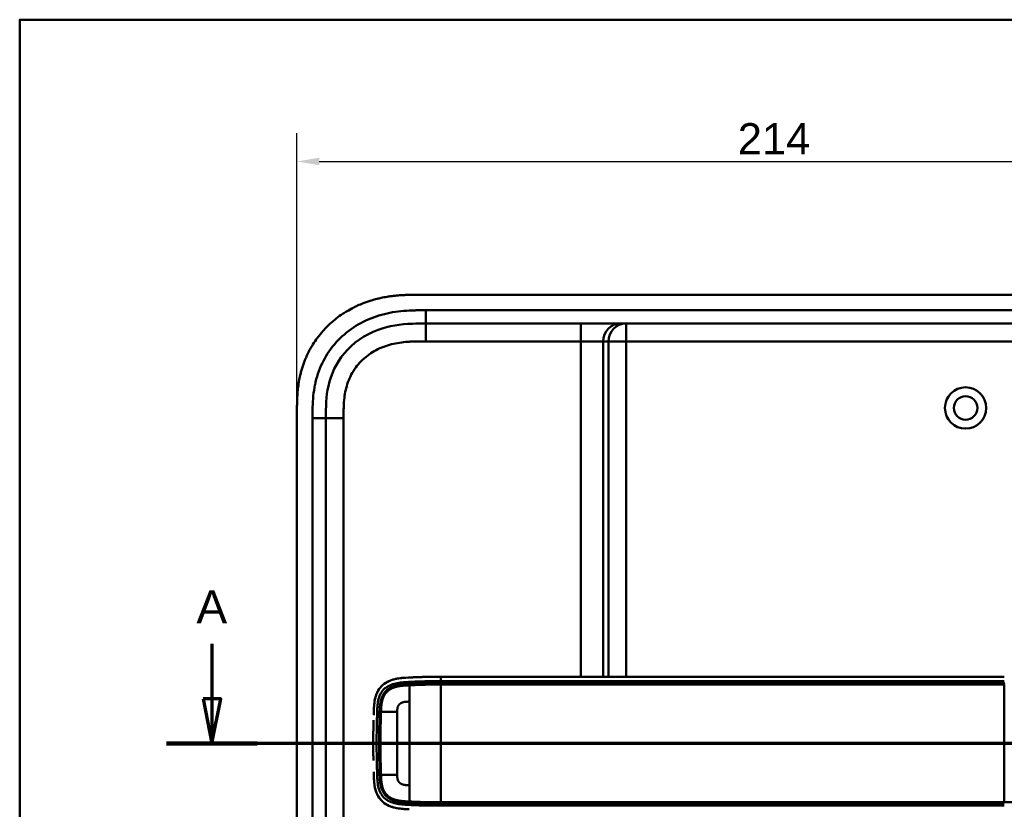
# Model space of a CAD drawing. Header units: millimetres. Extents: x 20 to 833, y 20 to 574.
# Tile 3 of 14: x 20 to 242, y 396 to 574. Entities that reach past the tile are written whole.
import ezdxf

# ---------------------------------------------------------------- set-up
doc = ezdxf.new("R2010")
doc.units = ezdxf.units.MM
doc.header["$LTSCALE"] = 2
for name, color, linetype, lineweight in [('Bemaßungen(DIN)', 7, 'Continuous', 25), ('Schnittansichtslinien(DIN)', 7, 'Continuous', 70), ('Sichtbare Kanten(DIN)', 7, 'Continuous', 50), ('Sichtbare tangentiale Kanten(DIN)', 7, 'Continuous', 50), ('Skizziergeometrie(DIN)', 7, 'Continuous', 50)]:
    doc.layers.add(name, color=color, linetype=linetype, lineweight=lineweight)
doc.styles.add('Aktuell-DINGroßer Text', font='arial.ttf')
doc.styles.add('STANDARD-DIN~0', font='arial.ttf')
doc.dimstyles.new('CAD-LAN', dxfattribs={"dimscale": 2, "dimtxt": 3.5, "dimasz": 2.5, "dimexe": 3.175, "dimexo": 0, "dimgap": 0.8, "dimtad": 1, "dimrnd": 1e-08, "dimtxsty": 'STANDARD-DIN~0', "dimcen": 0.09, "dimdle": 10, "dimclrd": 250, "dimclre": 250, "dimclrt": 250, "dimadec": 0, "dimazin": 2, "dimtfac": 1, "dimtmove": 0, "dimatfit": 3, "dimfxl": 1, "dimtolj": 1, "dimtzin": 0, "dimlwd": 25, "dimlwe": 25, "dimarcsym": 0})

# ---------------------------------------------------------------- blocks, each defined once
blk = doc.blocks.new('Ränder Standardrahmen')
at = {"layer": 'Skizziergeometrie(DIN)', "flags": 128}
blk.add_lwpolyline([(10, 10), (10, 287), (410, 287), (410, 10), (10, 10)], dxfattribs=at)
blk = doc.blocks.new('*D23')
at = {"layer": 'Bemaßungen(DIN)', "color": 250, "linetype": 'Continuous', "lineweight": 25, "true_color": 0x3f3f3f, "transparency": 16777216}
for p, q in [((82.41, 485.31), (82.41, 548.44)), ((296.41, 485.31), (296.41, 548.44)), ((87.41, 542.09), (291.41, 542.09))]:
    blk.add_line(p, q, dxfattribs=at)
at = {"layer": 'Bemaßungen(DIN)', "color": 250, "linetype": 'Continuous', "true_color": 0x3f3f3f, "transparency": 16777216}
for points in [[(87.41, 542.92), (87.41, 541.25), (82.41, 542.09)], [(291.41, 542.92), (291.41, 541.25), (296.41, 542.09)]]:
    blk.add_solid(points, dxfattribs=at)
at = {"layer": 'Defpoints', "color": 0, "linetype": 'Continuous', "transparency": 16777216}
for p in [(296.41, 542.09), (82.41, 485.31), (296.41, 485.31)]:
    blk.add_point(p, dxfattribs=at)
at = {"layer": 'Bemaßungen(DIN)', "color": 250, "linetype": 'Continuous', "lineweight": 25, "true_color": 0x3f3f3f, "transparency": 16777216, "insert": (181.63, 550.71), "char_height": 7, "attachment_point": 1, "style": 'STANDARD-DIN~0'}
blk.add_mtext('\\A1;214', dxfattribs=at)
blk = doc.blocks.new('2DTransSchnitt0')
at = {"layer": 'Schnittansichtslinien(DIN)', "linetype": 'Continuous'}
for p, q in [((31.64, 216.77), (31.64, 210.55)), ((30.64, 210.55), (31.64, 205.55)), ((32.64, 210.55), (30.64, 210.55)), ((31.64, 210.55), (31.64, 205.55)), ((31.64, 205.55), (32.64, 210.55)), ((163.17, 205.55), (26.53, 205.55))]:
    blk.add_line(p, q, dxfattribs=at)
at = {"layer": 'Schnittansichtslinien(DIN)', "linetype": 'Continuous', "lineweight": 140}
blk.add_line((36.74, 205.55), (26.53, 205.55), dxfattribs=at)
at = {"layer": 'Schnittansichtslinien(DIN)', "linetype": 'Continuous', "flags": 128}
blk.add_lwpolyline([(30.64, 210.55), (31.64, 205.55), (32.64, 210.55), (30.64, 210.55)], dxfattribs=at)
at = {"layer": 'Schnittansichtslinien(DIN)'}
blk.add_solid([(30.64, 210.55), (31.64, 205.55), (32.64, 210.55), (30.64, 210.55)], dxfattribs=at)
at = {"layer": 'Schnittansichtslinien(DIN)', "insert": (29.88, 219.05), "char_height": 3.73, "attachment_point": 7, "style": 'Aktuell-DINGroßer Text'}
blk.add_mtext('A', dxfattribs=at)

msp = doc.modelspace()

# ---------------------------------------------------------------- linework, layer by layer
at = {"layer": 'Sichtbare Kanten(DIN)'}
for p, q in [((268.367, 512.094), (110.445, 512.094)), ((256.368, 505.594), (111.444, 505.594)), ((82.406, 485.31), (82.406, 293.879)), ((88.906, 294.879), (88.906, 484.31)), ((241.62, 426.091), (114.769, 426.091)), ((100.932, 414.094), (100.932, 414.094)), ((104.982, 414.094), (104.983, 414.094)), ((100.932, 408.094), (100.932, 408.094)), ((104.983, 408.094), (104.982, 408.094))]:
    msp.add_line(p, q, dxfattribs=at)
for radius in [4.65, 2.65]:
    msp.add_circle((232.906, 486.594), radius, dxfattribs=at)
for centre, radius, start, end in [((114.906, 411.095), 13.799, 106.81616, 106.8165), ((114.906, 411.094), 13.8, 79.06815, 79.07275), ((114.906, 411.094), 14, 75.42748, 75.43284), ((114.906, 411.094), 11.7, 148.01351, 148.01403), ((114.906, 411.094), 11.6, 148.81305, 148.81381), ((114.906, 411.094), 11.5, 149.64582, 149.64689), ((114.906, 411.094), 11.5, 210.35256, 210.35418), ((114.906, 411.094), 11.6, 211.18578, 211.18695), ((114.906, 411.094), 11.7, 211.98569, 211.98649), ((114.906, 411.095), 13.8, 253.28693, 253.28729), ((114.906, 411.094), 13.8, 280.78374, 280.78832), ((114.906, 411.094), 14, 284.46083, 284.46616)]:
    msp.add_arc(centre, radius, start, end, dxfattribs=at)
for points, degree, knots in [([(110.445, 512.094), (109.847, 512.095), (108.796, 512.093), (107.585, 512.069), (106.672, 512.033), (106.062, 512), (105.3, 511.946), (104.689, 511.892), (103.926, 511.808), (103.315, 511.729), (102.4, 511.588), (101.489, 511.417), (100.283, 511.14), (99.386, 510.892), (98.498, 510.611), (97.912, 510.407), (97.04, 510.077), (96.181, 509.714), (94.92, 509.108), (93.83, 508.505), (92.516, 507.672), (91.505, 506.944), (90.297, 505.96), (89.379, 505.116), (88.299, 503.992), (87.491, 503.041), (86.556, 501.792), (85.872, 500.747), (85.179, 499.524), (84.761, 498.685), (84.378, 497.831), (84.141, 497.253), (83.868, 496.522), (83.668, 495.931), (83.442, 495.185), (83.279, 494.585), (83.061, 493.678), (82.879, 492.764), (82.691, 491.539), (82.589, 490.619), (82.514, 489.7), (82.476, 489.088), (82.442, 488.325), (82.424, 487.717), (82.412, 486.961), (82.406, 486.207), (82.406, 485.608), (82.406, 485.31)], 3, [0.00000945, 0.00000945, 0.00000945, 0.00000945, 0.04167564, 0.07292528, 0.08334182, 0.10417491, 0.11459146, 0.13542455, 0.1458411, 0.16667419, 0.17709074, 0.20834038, 0.22917347, 0.26042311, 0.27083965, 0.29167275, 0.30208929, 0.33333893, 0.35417202, 0.39583821, 0.4166713, 0.45833749, 0.47917058, 0.52083676, 0.54166985, 0.58333604, 0.60416913, 0.64583532, 0.66666841, 0.69791805, 0.70833459, 0.72916769, 0.73958423, 0.76041733, 0.77083387, 0.79166696, 0.80208351, 0.83333315, 0.85416624, 0.88541588, 0.89583243, 0.91666552, 0.92708206, 0.94791516, 0.9583317, 0.9791648, 0.99999789, 0.99999789, 0.99999789, 0.99999789]), ([(88.906, 484.31), (88.906, 486.733), (88.954, 489.192), (89.477, 491.534), (90.069, 494.181), (91.251, 496.711), (93.026, 498.849), (95.016, 501.246), (97.705, 503.095), (100.677, 504.185), (103.119, 505.081), (105.735, 505.458), (108.396, 505.556), (109.409, 505.593), (110.427, 505.594), (111.444, 505.594)], 3, [-3.5878945, -3.5878945, -3.5878945, -3.5878945, -2.8456516, -2.8456516, -2.8456516, -2.0068047, -2.0068047, -2.0068047, -1.0667333, -1.0667333, -1.0667333, -0.2941227, -0.2941227, -0.2941227, 0, 0, 0, 0]), ([(106.823, 425.881), (105.741, 425.814), (104.653, 425.69), (102.978, 425.099), (102.369, 424.775), (101.315, 423.9), (100.899, 423.382), (100.209, 422.086), (100.011, 421.35), (99.807, 420.121), (99.762, 419.579), (99.734, 419.034)], 3, [-1.1255121, -1.1255121, -1.1255121, -1.1255121, -0.8348812, -0.8348812, -0.6468758, -0.6468758, -0.4644401, -0.4644401, -0.2506566, -0.2506566, -0.0864851, -0.0864851, -0.0864851, -0.0864851]), ([(105.981, 425.814), (105.981, 425.814), (105.982, 425.814), (105.983, 425.814), (105.984, 425.815), (105.988, 425.815), (105.99, 425.815), (106.006, 425.817), (106.02, 425.818), (106.324, 425.848), (106.617, 425.869), (108.478, 425.98), (110.052, 426.033), (112.672, 426.087), (113.721, 426.091), (114.769, 426.091)], 3, [0, 0, 0, 0, 0.00009264, 0.00009264, 0.00046302, 0.00046302, 0.00120364, 0.00120364, 0.00534923, 0.00534923, 0.09385067, 0.09385067, 0.56580638, 0.56580638, 0.8802723, 0.8802723, 0.8802723, 0.8802723]), ([(111.066, 426.053), (110.937, 426.05), (110.63, 426.041), (110.142, 426.027), (109.468, 426.003), (108.767, 425.976), (108.215, 425.951), (107.849, 425.934), (107.659, 425.925), (107.64, 425.925)], 5, [0.37850292, 0.37850292, 0.37850292, 0.37850292, 0.37850292, 0.37850292, 0.44282401, 0.53138881, 0.61995362, 0.70851842, 0.71828181, 0.71828181, 0.71828181, 0.71828181, 0.71828181, 0.71828181]), ([(100.219, 421.95), (100.219, 421.95), (100.219, 421.95), (100.219, 421.95), (100.22, 421.95), (100.22, 421.951), (100.22, 421.951), (100.22, 421.952), (100.22, 421.952), (100.221, 421.955), (100.222, 421.957), (100.225, 421.965), (100.227, 421.971), (100.236, 421.996), (100.242, 422.014), (100.269, 422.087), (100.29, 422.142), (100.333, 422.25), (100.355, 422.303), (100.389, 422.383), (100.4, 422.409), (100.418, 422.448), (100.424, 422.462), (100.433, 422.481), (100.436, 422.488), (100.44, 422.498), (100.442, 422.501), (100.444, 422.506), (100.445, 422.508), (100.446, 422.51), (100.446, 422.511), (100.447, 422.512), (100.447, 422.513), (100.447, 422.513), (100.448, 422.513), (100.448, 422.514), (100.448, 422.514), (100.448, 422.514), (100.448, 422.514), (100.448, 422.514), (100.448, 422.514), (100.448, 422.514)], 3, [0, 0, 0, 0, 0.000029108, 0.000029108, 0.000069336, 0.000069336, 0.000142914, 0.000142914, 0.000363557, 0.000363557, 0.001025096, 0.001025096, 0.00300911, 0.00300911, 0.008960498, 0.008960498, 0.0268154, 0.0268154, 0.044302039, 0.044302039, 0.053052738, 0.053052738, 0.057429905, 0.057429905, 0.059619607, 0.059619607, 0.060715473, 0.060715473, 0.061264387, 0.061264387, 0.061539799, 0.061539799, 0.061678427, 0.061678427, 0.061748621, 0.061748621, 0.061784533, 0.061784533, 0.061803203, 0.061803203, 0.061823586, 0.061823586, 0.061823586, 0.061823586]), ([(99.679, 417.504), (99.679, 417.504), (99.679, 417.504), (99.679, 417.505), (99.679, 417.505), (99.679, 417.505), (99.679, 417.505), (99.679, 417.522), (99.68, 417.539), (99.681, 417.579), (99.682, 417.602), (99.686, 417.747), (99.69, 417.868), (99.697, 418.071), (99.699, 418.152), (99.703, 418.26), (99.704, 418.288), (99.705, 418.324), (99.705, 418.333), (99.706, 418.345), (99.706, 418.348), (99.706, 418.352), (99.706, 418.353), (99.706, 418.354), (99.706, 418.354), (99.706, 418.355), (99.706, 418.356), (99.706, 418.356)], 3, [0, 0, 0, 0, 0.000012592, 0.000012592, 0.000034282, 0.000034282, 0.000102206, 0.000102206, 0.005244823, 0.005244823, 0.012100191, 0.012100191, 0.048663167, 0.048663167, 0.073039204, 0.073039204, 0.081164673, 0.081164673, 0.083873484, 0.083873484, 0.084776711, 0.084776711, 0.085077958, 0.085077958, 0.085178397, 0.085178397, 0.085279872, 0.085279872, 0.085279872, 0.085279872]), ([(99.617, 414.918), (99.615, 414.822), (99.613, 414.727), (99.612, 414.631), (99.605, 414.219), (99.599, 413.807), (99.595, 413.396)], 3, [0.32448872, 0.32448872, 0.32448872, 0.32448872, 0.35285696, 0.35285696, 0.35285696, 0.47549945, 0.47549945, 0.47549945, 0.47549945]), ([(99.617, 414.918), (99.617, 414.918), (99.617, 414.918), (99.617, 414.918), (99.617, 414.918), (99.617, 414.919), (99.617, 414.919), (99.617, 414.921), (99.617, 414.922), (99.617, 414.927), (99.617, 414.93), (99.617, 414.945), (99.617, 414.955), (99.618, 414.999), (99.619, 415.031), (99.621, 415.16), (99.623, 415.258), (99.631, 415.646), (99.637, 415.938), (99.645, 416.251), (99.645, 416.273), (99.646, 416.3), (99.646, 416.304), (99.646, 416.311), (99.646, 416.314), (99.646, 416.318), (99.646, 416.318), (99.646, 416.32), (99.646, 416.32), (99.646, 416.32), (99.646, 416.32), (99.646, 416.32)], 3, [0, 0, 0, 0, 0.00003042, 0.00003042, 0.00007044, 0.00007044, 0.00019048, 0.00019048, 0.00055053, 0.00055053, 0.00163057, 0.00163057, 0.00487062, 0.00487062, 0.01459066, 0.01459066, 0.0437507, 0.0437507, 0.13123111, 0.13123111, 0.13788283, 0.13788283, 0.13913003, 0.13913003, 0.14006547, 0.14006547, 0.14024087, 0.14024087, 0.14037254, 0.14037254, 0.14038465, 0.14038465, 0.14038465, 0.14038465]), ([(99.584, 411.852), (99.584, 411.852), (99.584, 411.852), (99.584, 411.853), (99.584, 411.853), (99.584, 411.853), (99.584, 411.854), (99.584, 411.855), (99.584, 411.856), (99.584, 411.861), (99.584, 411.865), (99.584, 411.879), (99.584, 411.89), (99.584, 411.933), (99.584, 411.966), (99.585, 412.095), (99.585, 412.192), (99.587, 412.581), (99.59, 412.873), (99.593, 413.219), (99.593, 413.274), (99.594, 413.349), (99.594, 413.369), (99.595, 413.391), (99.595, 413.392), (99.595, 413.393), (99.595, 413.394), (99.595, 413.394), (99.595, 413.395), (99.595, 413.395), (99.595, 413.395), (99.595, 413.395), (99.595, 413.395), (99.595, 413.396), (99.595, 413.396), (99.595, 413.396)], 3, [0, 0, 0, 0, 0.00006794, 0.00006794, 0.00010794, 0.00010794, 0.00022795, 0.00022795, 0.00058796, 0.00058796, 0.00166798, 0.00166798, 0.004908, 0.004908, 0.01462802, 0.01462802, 0.04378804, 0.04378804, 0.13126821, 0.13126821, 0.14767072, 0.14767072, 0.15382172, 0.15382172, 0.15411335, 0.15411335, 0.15425925, 0.15425925, 0.15433227, 0.15433227, 0.15436886, 0.15436886, 0.15438723, 0.15438723, 0.15440595, 0.15440595, 0.15440595, 0.15440595]), ([(99.584, 411.852), (99.583, 411.598), (99.582, 411.344), (99.582, 411.091), (99.582, 410.836), (99.583, 410.581), (99.584, 410.326)], 3, [0.62936601, 0.62936601, 0.62936601, 0.62936601, 0.70537642, 0.70537642, 0.70537642, 0.78178643, 0.78178643, 0.78178643, 0.78178643]), ([(99.595, 408.786), (99.595, 408.786), (99.595, 408.786), (99.595, 408.786), (99.595, 408.787), (99.595, 408.787), (99.595, 408.788), (99.595, 408.789), (99.595, 408.79), (99.595, 408.795), (99.595, 408.799), (99.594, 408.813), (99.594, 408.824), (99.594, 408.867), (99.594, 408.9), (99.592, 409.029), (99.591, 409.126), (99.588, 409.515), (99.586, 409.807), (99.584, 410.136), (99.584, 410.174), (99.584, 410.231), (99.584, 410.25), (99.584, 410.279), (99.584, 410.288), (99.584, 410.302), (99.584, 410.307), (99.584, 410.314), (99.584, 410.317), (99.584, 410.32), (99.584, 410.321), (99.584, 410.323), (99.584, 410.324), (99.584, 410.325), (99.584, 410.325), (99.584, 410.325), (99.584, 410.326), (99.584, 410.326), (99.584, 410.326), (99.584, 410.326), (99.584, 410.326), (99.584, 410.326), (99.584, 410.326), (99.584, 410.326)], 3, [0, 0, 0, 0, 0.00007709, 0.00007709, 0.00011709, 0.00011709, 0.0002371, 0.0002371, 0.00059712, 0.00059712, 0.00167714, 0.00167714, 0.00491717, 0.00491717, 0.0146372, 0.0146372, 0.04379722, 0.04379722, 0.13127739, 0.13127739, 0.14267197, 0.14267197, 0.14836929, 0.14836929, 0.15121801, 0.15121801, 0.15264242, 0.15264242, 0.15335468, 0.15335468, 0.15371087, 0.15371087, 0.15388902, 0.15388902, 0.15397816, 0.15397816, 0.15402279, 0.15402279, 0.15404516, 0.15404516, 0.1540564, 0.1540564, 0.15406791, 0.15406791, 0.15406791, 0.15406791]), ([(99.595, 408.786), (99.599, 408.375), (99.605, 407.963), (99.612, 407.551), (99.613, 407.455), (99.615, 407.359), (99.617, 407.263)], 3, [0.93532745, 0.93532745, 0.93532745, 0.93532745, 1.05789587, 1.05789587, 1.05789587, 1.08637381, 1.08637381, 1.08637381, 1.08637381]), ([(99.706, 403.828), (99.706, 403.828), (99.706, 403.829), (99.706, 403.829), (99.706, 403.829), (99.706, 403.83), (99.706, 403.83), (99.706, 403.832), (99.706, 403.833), (99.706, 403.838), (99.705, 403.841), (99.705, 403.856), (99.705, 403.866), (99.703, 403.91), (99.702, 403.942), (99.698, 404.071), (99.695, 404.169), (99.689, 404.338), (99.687, 404.411), (99.683, 404.539), (99.681, 404.593), (99.68, 404.653), (99.68, 404.658), (99.679, 404.667), (99.679, 404.671), (99.679, 404.675), (99.679, 404.676), (99.679, 404.677), (99.679, 404.678), (99.679, 404.678), (99.679, 404.678), (99.679, 404.678), (99.679, 404.678), (99.679, 404.678)], 3, [0, 0, 0, 0, 0.0000685, 0.0000685, 0.000108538, 0.000108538, 0.000228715, 0.000228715, 0.000589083, 0.000589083, 0.00166957, 0.00166957, 0.004910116, 0.004910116, 0.014630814, 0.014630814, 0.043792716, 0.043792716, 0.065662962, 0.065662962, 0.08206584, 0.08206584, 0.083603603, 0.083603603, 0.084757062, 0.084757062, 0.084973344, 0.084973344, 0.085135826, 0.085135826, 0.085162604, 0.085162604, 0.08517595, 0.08517595, 0.08517595, 0.08517595]), ([(106.81, 396.302), (105.615, 396.377), (104.404, 396.522), (102.667, 397.241), (102.093, 397.594), (101.111, 398.518), (100.731, 399.056), (100.152, 400.3), (99.978, 400.975), (99.849, 401.829), (99.829, 401.987), (99.811, 402.145)], 3, [0.0824985, 0.0824985, 0.0824985, 0.0824985, 0.4375462, 0.4375462, 0.6395491, 0.6395491, 0.838061, 0.838061, 1.045951, 1.045951, 1.0928074, 1.0928074, 1.0928074, 1.0928074]), ([(100.444, 399.675), (100.444, 399.675), (100.444, 399.675), (100.444, 399.676), (100.444, 399.676), (100.444, 399.676), (100.444, 399.677), (100.443, 399.678), (100.443, 399.679), (100.441, 399.684), (100.439, 399.687), (100.433, 399.7), (100.429, 399.709), (100.411, 399.748), (100.398, 399.778), (100.347, 399.895), (100.311, 399.984), (100.264, 400.107), (100.252, 400.141), (100.235, 400.187), (100.231, 400.2), (100.224, 400.217), (100.223, 400.222), (100.22, 400.23), (100.219, 400.232), (100.218, 400.236), (100.218, 400.237), (100.217, 400.239), (100.217, 400.239), (100.216, 400.24), (100.216, 400.241), (100.216, 400.241), (100.216, 400.241), (100.216, 400.242), (100.216, 400.242), (100.216, 400.242), (100.216, 400.242), (100.216, 400.242), (100.216, 400.242), (100.216, 400.242)], 3, [0, 0, 0, 0, 0.000053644, 0.000053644, 0.000093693, 0.000093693, 0.000213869, 0.000213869, 0.000574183, 0.000574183, 0.001654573, 0.001654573, 0.00489501, 0.00489501, 0.014615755, 0.014615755, 0.043784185, 0.043784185, 0.054719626, 0.054719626, 0.058820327, 0.058820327, 0.060417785, 0.060417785, 0.061217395, 0.061217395, 0.061618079, 0.061618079, 0.061819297, 0.061819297, 0.061920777, 0.061920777, 0.061972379, 0.061972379, 0.061999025, 0.061999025, 0.062013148, 0.062013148, 0.062029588, 0.062029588, 0.062029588, 0.062029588]), ([(105.94, 396.372), (105.996, 396.366), (106.053, 396.36), (106.11, 396.355), (106.389, 396.329), (106.666, 396.31), (106.946, 396.293)], 3, [1.11173243, 1.11173243, 1.11173243, 1.11173243, 1.12964673, 1.12964673, 1.12964673, 1.21762011, 1.21762011, 1.21762011, 1.21762011]), ([(106.946, 396.293), (106.946, 396.293), (106.946, 396.293), (106.945, 396.293), (106.945, 396.293), (106.945, 396.293), (106.944, 396.293), (106.943, 396.293), (106.942, 396.293), (106.937, 396.294), (106.934, 396.294), (106.92, 396.295), (106.91, 396.295), (106.869, 396.298), (106.838, 396.3), (106.716, 396.307), (106.624, 396.314), (106.395, 396.33), (106.257, 396.342), (106.069, 396.359), (106.018, 396.364), (105.962, 396.37), (105.957, 396.37), (105.949, 396.371), (105.945, 396.371), (105.941, 396.372), (105.941, 396.372), (105.94, 396.372), (105.94, 396.372), (105.94, 396.372), (105.94, 396.372), (105.94, 396.372), (105.94, 396.372), (105.94, 396.372), (105.94, 396.372), (105.94, 396.372)], 3, [0, 0, 0, 0, 0.00003166, 0.00003166, 0.00007175, 0.00007175, 0.00018596, 0.00018596, 0.00052834, 0.00052834, 0.00155512, 0.00155512, 0.00463506, 0.00463506, 0.01387455, 0.01387455, 0.04159373, 0.04159373, 0.08317484, 0.08317484, 0.09876657, 0.09876657, 0.10022825, 0.10022825, 0.10132471, 0.10132471, 0.10142449, 0.10142449, 0.10147482, 0.10147482, 0.10150042, 0.10150042, 0.10151366, 0.10151366, 0.10152856, 0.10152856, 0.10152856, 0.10152856])]:
    msp.add_open_spline(points, degree=degree, knots=knots, dxfattribs=at)
for points in [[(100.448, 422.514), (100.363, 422.33), (100.287, 422.141), (100.22, 421.95)], [(99.701, 418.194), (99.7, 418.186), (99.7, 418.178), (99.7, 418.171)], [(99.701, 403.989), (99.7, 403.996), (99.7, 404.004), (99.7, 404.011)], [(100.216, 400.242), (100.283, 400.05), (100.359, 399.86), (100.445, 399.675)]]:
    msp.add_open_spline(points, degree=3, dxfattribs=at)
at = {"layer": 'Sichtbare tangentiale Kanten(DIN)'}
for p, q in [((111.444, 505.594), (111.444, 508.594)), ((111.443, 501.594), (111.443, 505.594)), ((146.332, 501.594), (146.332, 505.594)), ((156.503, 501.594), (156.503, 505.594)), ((146.332, 501.594), (111.443, 501.594)), ((146.332, 426.091), (146.332, 501.594)), ((151.313, 501.594), (146.332, 501.594)), ((151.313, 501.594), (151.313, 426.091)), ((152.519, 501.594), (151.313, 501.594)), ((152.519, 426.091), (152.519, 501.594)), ((156.503, 501.594), (152.519, 501.594)), ((256.388, 501.594), (156.503, 501.594)), ((156.503, 501.594), (156.503, 426.091)), ((88.906, 484.31), (85.906, 484.31)), ((92.906, 484.31), (88.906, 484.31)), ((92.906, 484.31), (92.906, 294.879)), ((107.753, 424.478), (107.717, 424.938)), ((114.769, 425.101), (114.769, 424.643)), ((146.332, 424.644), (146.332, 424.644)), ((151.313, 424.644), (151.313, 424.644)), ((152.519, 424.644), (152.519, 424.644)), ((156.503, 424.644), (156.503, 424.644)), ((241.62, 424.347), (241.62, 397.835)), ((101.028, 418.171), (100.461, 418.171)), ((101.028, 404.011), (100.461, 404.011)), ((107.753, 397.703), (107.717, 397.244)), ((114.769, 397.539), (114.769, 397.081)), ((146.332, 397.538), (146.332, 397.538)), ((151.313, 397.538), (151.313, 397.538)), ((152.519, 397.538), (152.519, 397.538)), ((156.503, 397.538), (156.503, 397.538))]:
    msp.add_line(p, q, dxfattribs=at)
for centre, major_axis, start_param, end_param in [((107.764, 400.667), (0, 24.076), 0.2581278, 0.6390409), ((107.764, 421.46), (0, -24.021), 5.6792479, 6.0669001)]:
    msp.add_ellipse(centre, major_axis=major_axis, ratio=0.00001, start_param=start_param, end_param=end_param, dxfattribs=at)
for points, degree, knots in [([(111.444, 508.594), (111.229, 508.594), (111.014, 508.594), (110.798, 508.594), (110.597, 508.593), (110.395, 508.593), (110.193, 508.591), (110.092, 508.591), (109.991, 508.59), (109.891, 508.589), (109.595, 508.586), (109.3, 508.582), (108.983, 508.574), (108.975, 508.574), (108.968, 508.574), (108.96, 508.574), (108.073, 508.553), (107.276, 508.515), (106.468, 508.447), (106.454, 508.446), (106.439, 508.445), (106.424, 508.444), (105.603, 508.374), (104.775, 508.273), (103.952, 508.133), (103.944, 508.132), (103.936, 508.131), (103.928, 508.129), (103.101, 507.989), (102.28, 507.809), (101.469, 507.586), (101.463, 507.584), (101.457, 507.582), (101.451, 507.581), (99.817, 507.129), (98.222, 506.494), (96.748, 505.695), (95.263, 504.89), (93.85, 503.889), (92.602, 502.744), (91.353, 501.598), (90.228, 500.269), (89.314, 498.854), (88.403, 497.444), (87.659, 495.882), (87.125, 494.275), (87.124, 494.272), (87.123, 494.268), (87.122, 494.265), (86.858, 493.467), (86.641, 492.648), (86.472, 491.825), (86.47, 491.818), (86.469, 491.811), (86.467, 491.804), (86.299, 490.985), (86.176, 490.153), (86.091, 489.331), (86.089, 489.317), (86.088, 489.303), (86.087, 489.289), (86.004, 488.48), (85.957, 487.676), (85.931, 486.807), (85.931, 486.794), (85.93, 486.781), (85.93, 486.767), (85.906, 485.923), (85.906, 485.116), (85.906, 484.31)], 3, [37.4953956, 37.4953956, 37.4953956, 37.4953956, 37.5599869, 37.5599869, 37.5599869, 37.6205127, 37.6205127, 37.6205127, 37.6507756, 37.6507756, 37.6507756, 37.7394301, 37.7394301, 37.7394301, 37.7415642, 37.7415642, 37.7415642, 37.9889156, 37.9889156, 37.9889156, 37.9934173, 37.9934173, 37.9934173, 38.244735, 38.244735, 38.244735, 38.2471853, 38.2471853, 38.2471853, 38.4996214, 38.4996214, 38.4996214, 38.5015831, 38.5015831, 38.5015831, 39.0103267, 39.0103267, 39.0103267, 39.5228845, 39.5228845, 39.5228845, 40.0360406, 40.0360406, 40.0360406, 40.5473013, 40.5473013, 40.5473013, 40.5484434, 40.5484434, 40.5484434, 40.802185, 40.802185, 40.802185, 40.8043063, 40.8043063, 40.8043063, 41.056838, 41.056838, 41.056838, 41.0611339, 41.0611339, 41.0611339, 41.3095794, 41.3095794, 41.3095794, 41.3133935, 41.3133935, 41.3133935, 41.5553404, 41.5553404, 41.5553404, 41.5553404]), ([(111.443, 501.594), (111.283, 501.594), (111.123, 501.594), (110.963, 501.594), (110.517, 501.594), (110.07, 501.592), (109.624, 501.586), (109.395, 501.582), (109.167, 501.578), (108.938, 501.571), (108.862, 501.569), (108.786, 501.567), (108.707, 501.564), (108.397, 501.554), (108.102, 501.541), (107.797, 501.524), (107.789, 501.523), (107.782, 501.523), (107.775, 501.522), (107.157, 501.486), (106.569, 501.435), (105.976, 501.359), (105.967, 501.358), (105.958, 501.356), (105.949, 501.355), (105.349, 501.278), (104.756, 501.177), (104.167, 501.045), (104.161, 501.044), (104.156, 501.043), (104.151, 501.042), (103.552, 500.908), (102.955, 500.742), (102.376, 500.543), (102.372, 500.542), (102.369, 500.541), (102.366, 500.54), (101.779, 500.338), (101.198, 500.1), (100.639, 499.827), (100.08, 499.555), (99.536, 499.244), (99.016, 498.9), (98.496, 498.555), (97.998, 498.175), (97.531, 497.763), (97.06, 497.348), (96.616, 496.896), (96.21, 496.42), (95.806, 495.945), (95.432, 495.437), (95.101, 494.909), (94.772, 494.385), (94.479, 493.831), (94.23, 493.266), (93.983, 492.707), (93.773, 492.124), (93.604, 491.536), (93.603, 491.531), (93.601, 491.527), (93.6, 491.523), (93.434, 490.945), (93.305, 490.358), (93.207, 489.764), (93.206, 489.755), (93.204, 489.747), (93.203, 489.738), (93.107, 489.149), (93.04, 488.559), (92.995, 487.943), (92.994, 487.935), (92.994, 487.928), (92.993, 487.92), (92.971, 487.616), (92.955, 487.322), (92.943, 487.02), (92.93, 486.71), (92.922, 486.402), (92.916, 486.094), (92.906, 485.497), (92.906, 484.903), (92.906, 484.31)], 3, [0, 0, 0, 0, 0.0479858, 0.0479858, 0.0479858, 0.1819298, 0.1819298, 0.1819298, 0.2504934, 0.2504934, 0.2504934, 0.2733476, 0.2733476, 0.2733476, 0.3626026, 0.3626026, 0.3626026, 0.364764, 0.364764, 0.364764, 0.5448188, 0.5448188, 0.5448188, 0.5476273, 0.5476273, 0.5476273, 0.7297695, 0.7297695, 0.7297695, 0.7314186, 0.7314186, 0.7314186, 0.9165357, 0.9165357, 0.9165357, 0.9176198, 0.9176198, 0.9176198, 1.105019, 1.105019, 1.105019, 1.2924815, 1.2924815, 1.2924815, 1.4799649, 1.4799649, 1.4799649, 1.6686716, 1.6686716, 1.6686716, 1.8566391, 1.8566391, 1.8566391, 2.043494, 2.043494, 2.043494, 2.2285728, 2.2285728, 2.2285728, 2.2298948, 2.2298948, 2.2298948, 2.411688, 2.411688, 2.411688, 2.4144058, 2.4144058, 2.4144058, 2.5947492, 2.5947492, 2.5947492, 2.5969419, 2.5969419, 2.5969419, 2.6861851, 2.6861851, 2.6861851, 2.7780299, 2.7780299, 2.7780299, 2.956024, 2.956024, 2.956024, 2.956024]), ([(105.981, 425.814), (105.516, 425.768), (105.05, 425.701), (104.586, 425.599), (104.08, 425.487), (103.576, 425.332), (103.096, 425.113), (102.615, 424.894), (102.157, 424.611), (101.749, 424.256), (101.34, 423.901), (100.983, 423.473), (100.7, 422.994), (100.609, 422.839), (100.525, 422.678), (100.448, 422.514)], 3, [0.89201073, 0.89201073, 0.89201073, 0.89201073, 1.03883948, 1.03883948, 1.03883948, 1.19916586, 1.19916586, 1.19916586, 1.35949224, 1.35949224, 1.35949224, 1.51981862, 1.51981862, 1.51981862, 1.57193431, 1.57193431, 1.57193431, 1.57193431]), ([(100.461, 418.171), (100.478, 418.69), (100.498, 419.197), (100.544, 419.687), (100.59, 420.177), (100.663, 420.652), (100.782, 421.105), (100.902, 421.559), (101.07, 421.991), (101.297, 422.383), (101.523, 422.775), (101.807, 423.126), (102.142, 423.424), (102.477, 423.722), (102.861, 423.968), (103.281, 424.164), (103.701, 424.359), (104.156, 424.505), (104.628, 424.611), (105.1, 424.717), (105.589, 424.785), (106.087, 424.833), (106.586, 424.88), (107.095, 424.908), (107.622, 424.933), (107.653, 424.934), (107.684, 424.936), (107.715, 424.937)], 3, [0, 0, 0, 0, 0.159971, 0.159971, 0.159971, 0.3202974, 0.3202974, 0.3202974, 0.4806238, 0.4806238, 0.4806238, 0.6409502, 0.6409502, 0.6409502, 0.8012765, 0.8012765, 0.8012765, 0.9616029, 0.9616029, 0.9616029, 1.1219293, 1.1219293, 1.1219293, 1.2822557, 1.2822557, 1.2822557, 1.2916213, 1.2916213, 1.2916213, 1.2916213]), ([(107.753, 424.478), (107.752, 424.478), (107.481, 424.465), (106.944, 424.438), (106.147, 424.386), (105.092, 424.263), (103.775, 423.901), (102.602, 423.208), (101.726, 422.145), (101.247, 420.845), (101.098, 419.777), (101.056, 418.971), (101.037, 418.438), (101.028, 418.171)], 5, [0, 0, 0, 0, 0, 0, 0.0004489, 0.1333037, 0.2661584, 0.3990131, 0.5318678, 0.6647225, 0.7975772, 0.9304319, 1.0644705, 1.0644705, 1.0644705, 1.0644705, 1.0644705, 1.0644705]), ([(101.323, 418.171), (101.331, 418.435), (101.351, 418.961), (101.393, 419.749), (101.538, 420.774), (101.991, 421.99), (102.801, 422.971), (103.893, 423.621), (105.151, 423.97), (106.178, 424.091), (106.963, 424.141), (107.496, 424.169), (107.764, 424.182)], 5, [18.8826218, 18.8826218, 18.8826218, 18.8826218, 18.8826218, 18.8826218, 19.0154411, 19.1482958, 19.2811505, 19.4140052, 19.5468599, 19.6797147, 19.8125694, 19.9453572, 19.9453572, 19.9453572, 19.9453572, 19.9453572, 19.9453572]), ([(107.716, 424.937), (107.716, 424.937), (107.892, 424.946), (108.248, 424.962), (108.792, 424.987), (109.529, 425.015), (110.439, 425.047), (111.328, 425.071), (112.2, 425.088), (113.075, 425.098), (113.763, 425.101), (114.25, 425.101), (114.586, 425.101), (114.769, 425.101)], 5, [0.00008405, 0.00008405, 0.00008405, 0.00008405, 0.00008405, 0.00008405, 0.00030268, 0.08886749, 0.17743229, 0.26599709, 0.35456189, 0.4431267, 0.5316915, 0.6202563, 0.7088211, 0.7088211, 0.7088211, 0.7088211, 0.7088211, 0.7088211]), ([(114.769, 424.643), (114.601, 424.643), (114.26, 424.643), (113.745, 424.643), (113.058, 424.643), (112.197, 424.628), (111.326, 424.615), (110.443, 424.587), (109.549, 424.558), (108.825, 424.527), (108.286, 424.504), (107.93, 424.487), (107.753, 424.478)], 5, [0, 0, 0, 0, 0, 0, 0.08482586, 0.17256087, 0.26029588, 0.3480309, 0.43576591, 0.52350093, 0.61123594, 0.69852104, 0.69852104, 0.69852104, 0.69852104, 0.69852104, 0.69852104]), ([(107.764, 424.182), (107.765, 424.182), (107.942, 424.191), (108.299, 424.207), (108.838, 424.231), (109.559, 424.262), (110.454, 424.291), (111.332, 424.318), (112.203, 424.331), (113.056, 424.346), (113.739, 424.346), (114.25, 424.346), (114.588, 424.347), (114.752, 424.347)], 5, [19.94535764, 19.94535764, 19.94535764, 19.94535764, 19.94535764, 19.94535764, 19.94542406, 20.03315907, 20.12089408, 20.2086291, 20.29636411, 20.38409913, 20.47183414, 20.55956915, 20.64266413, 20.64266413, 20.64266413, 20.64266413, 20.64266413, 20.64266413]), ([(114.761, 424.347), (114.768, 424.347), (117.913, 424.348), (124.249, 424.347), (133.803, 424.347), (146.482, 424.347), (162.332, 424.347), (178.199, 424.347), (194.052, 424.347), (208.319, 424.347), (221.009, 424.347), (230.522, 424.347), (236.863, 424.347), (240.034, 424.347), (241.62, 424.347)], 5, [20.6435054, 20.6435054, 20.6435054, 20.6435054, 20.6435054, 20.6435054, 20.6473042, 22.2329473, 23.8185904, 25.4042335, 26.9898766, 28.5755197, 30.1611628, 31.7468058, 32.5396274, 33.3326459, 33.3326459, 33.3326459, 33.3326459, 33.3326459, 33.3326459]), ([(114.769, 425.101), (120.063, 425.101), (125.339, 425.101), (130.623, 425.101), (149.972, 425.101), (169.32, 425.101), (188.686, 425.101), (201.691, 425.101), (214.656, 425.101), (227.666, 425.101), (232.315, 425.101), (236.976, 425.101), (241.62, 425.101)], 3, [0, 0, 0, 0, 1.5856418, 1.5856418, 1.5856418, 7.3915416, 7.3915416, 7.3915416, 11.2904322, 11.2904322, 11.2904322, 12.683632, 12.683632, 12.683632, 12.683632]), ([(241.62, 424.644), (241.619, 424.644), (240.033, 424.644), (236.862, 424.644), (230.522, 424.644), (221.008, 424.644), (208.319, 424.644), (194.052, 424.644), (178.199, 424.644), (162.332, 424.644), (146.476, 424.643), (133.8, 424.644), (124.247, 424.643), (117.913, 424.644), (114.769, 424.643)], 5, [0, 0, 0, 0, 0, 0, 0.0001149, 0.7929364, 1.585758, 3.1714011, 4.7570442, 6.3426873, 7.9283304, 9.5139735, 11.0996166, 12.6881676, 12.6881676, 12.6881676, 12.6881676, 12.6881676, 12.6881676]), ([(100.22, 421.95), (100.163, 421.787), (100.112, 421.622), (100.068, 421.457), (99.925, 420.923), (99.843, 420.382), (99.792, 419.844), (99.744, 419.344), (99.723, 418.848), (99.706, 418.356)], 3, [1.63041697, 1.63041697, 1.63041697, 1.63041697, 1.680145, 1.680145, 1.680145, 1.84047137, 1.84047137, 1.84047137, 1.98948416, 1.98948416, 1.98948416, 1.98948416]), ([(100.461, 404.011), (100.46, 404.036), (100.459, 404.063), (100.458, 404.09), (100.449, 404.376), (100.44, 404.665), (100.431, 404.956), (100.423, 405.246), (100.415, 405.537), (100.407, 405.83), (100.393, 406.414), (100.381, 407.002), (100.371, 407.588), (100.325, 410.349), (100.334, 413.079), (100.395, 415.837), (100.399, 416.009), (100.403, 416.181), (100.407, 416.352), (100.415, 416.644), (100.423, 416.936), (100.431, 417.226), (100.44, 417.517), (100.449, 417.806), (100.458, 418.092), (100.459, 418.119), (100.46, 418.145), (100.461, 418.171)], 3, [0, 0, 0, 0, 0.0080362, 0.0080362, 0.0080362, 0.096166, 0.096166, 0.096166, 0.1842959, 0.1842959, 0.1842959, 0.3605556, 0.3605556, 0.3605556, 1.1901476, 1.1901476, 1.1901476, 1.2418542, 1.2418542, 1.2418542, 1.3299841, 1.3299841, 1.3299841, 1.418114, 1.418114, 1.418114, 1.4261482, 1.4261482, 1.4261482, 1.4261482]), ([(101.028, 418.171), (101.028, 418.171), (101.016, 417.818), (100.996, 417.113), (100.963, 416.045), (100.939, 414.634), (100.913, 412.86), (100.908, 411.091), (100.913, 409.322), (100.939, 407.548), (100.963, 406.137), (100.996, 405.068), (101.016, 404.364), (101.028, 404.011)], 5, [0.0000012, 0.0000012, 0.0000012, 0.0000012, 0.0000012, 0.0000012, 0.0000376, 0.1769417, 0.3538457, 0.5307497, 0.7076537, 0.8845577, 1.0614618, 1.2383658, 1.415305, 1.415305, 1.415305, 1.415305, 1.415305, 1.415305]), ([(101.323, 404.011), (101.323, 404.011), (101.323, 404.014), (101.311, 404.368), (101.291, 405.075), (101.258, 406.142), (101.233, 407.555), (101.207, 409.324), (101.203, 411.091), (101.207, 412.857), (101.233, 414.63), (101.258, 416.043), (101.291, 417.109), (101.311, 417.817), (101.323, 418.171)], 5, [17.4648757, 17.4648757, 17.4648757, 17.4648757, 17.4648757, 17.4648757, 17.4649058, 17.4661327, 17.6430367, 17.8199407, 17.9968447, 18.1737487, 18.3506528, 18.5275568, 18.7044608, 18.8826218, 18.8826218, 18.8826218, 18.8826218, 18.8826218, 18.8826218]), ([(99.706, 403.828), (99.723, 403.335), (99.744, 402.839), (99.792, 402.338), (99.843, 401.8), (99.925, 401.259), (100.068, 400.725), (100.111, 400.563), (100.161, 400.401), (100.216, 400.242)], 3, [0.01848073, 0.01848073, 0.01848073, 0.01848073, 0.1676881, 0.1676881, 0.1676881, 0.32801454, 0.32801454, 0.32801454, 0.37673844, 0.37673844, 0.37673844, 0.37673844]), ([(107.717, 397.244), (107.685, 397.246), (107.653, 397.247), (107.622, 397.249), (107.094, 397.274), (106.586, 397.301), (106.088, 397.349), (105.589, 397.396), (105.1, 397.464), (104.628, 397.571), (104.156, 397.677), (103.701, 397.823), (103.281, 398.018), (102.861, 398.214), (102.477, 398.46), (102.142, 398.758), (101.807, 399.056), (101.523, 399.407), (101.297, 399.799), (101.07, 400.191), (100.902, 400.623), (100.782, 401.076), (100.663, 401.53), (100.59, 402.005), (100.544, 402.495), (100.498, 402.985), (100.478, 403.492), (100.461, 404.011)], 3, [36.6222122, 36.6222122, 36.6222122, 36.6222122, 36.6318135, 36.6318135, 36.6318135, 36.79214, 36.79214, 36.79214, 36.9524664, 36.9524664, 36.9524664, 37.1127929, 37.1127929, 37.1127929, 37.2731193, 37.2731193, 37.2731193, 37.4334457, 37.4334457, 37.4334457, 37.5937722, 37.5937722, 37.5937722, 37.7540986, 37.7540986, 37.7540986, 37.9140671, 37.9140671, 37.9140671, 37.9140671]), ([(101.028, 404.011), (101.028, 404.009), (101.037, 403.741), (101.057, 403.208), (101.099, 402.401), (101.248, 401.334), (101.727, 400.035), (102.604, 398.972), (103.778, 398.279), (105.096, 397.918), (106.15, 397.795), (106.946, 397.744), (107.483, 397.716), (107.753, 397.703)], 5, [18.8815067, 18.8815067, 18.8815067, 18.8815067, 18.8815067, 18.8815067, 18.8826968, 19.0156183, 19.1485397, 19.2814612, 19.4143827, 19.5473042, 19.6802257, 19.8131472, 19.9459825, 19.9459825, 19.9459825, 19.9459825, 19.9459825, 19.9459825]), ([(107.764, 398), (107.497, 398.013), (106.965, 398.04), (106.18, 398.091), (105.153, 398.211), (103.896, 398.559), (102.803, 399.209), (101.992, 400.19), (101.538, 401.407), (101.393, 402.432), (101.351, 403.22), (101.331, 403.747), (101.323, 404.011)], 5, [0, 0, 0, 0, 0, 0, 0.1323154, 0.2652369, 0.3981584, 0.5310799, 0.6640014, 0.7969228, 0.9298443, 1.0627357, 1.0627357, 1.0627357, 1.0627357, 1.0627357, 1.0627357]), ([(100.445, 399.675), (100.522, 399.508), (100.607, 399.345), (100.7, 399.188), (100.983, 398.709), (101.34, 398.281), (101.749, 397.926), (102.157, 397.571), (102.615, 397.288), (103.095, 397.069), (103.576, 396.85), (104.079, 396.695), (104.586, 396.583), (105.036, 396.484), (105.488, 396.418), (105.94, 396.372)], 3, [0.43542627, 0.43542627, 0.43542627, 0.43542627, 0.48834098, 0.48834098, 0.48834098, 0.64866741, 0.64866741, 0.64866741, 0.80899385, 0.80899385, 0.80899385, 0.96932029, 0.96932029, 0.96932029, 1.11173243, 1.11173243, 1.11173243, 1.11173243]), ([(114.761, 397.081), (114.481, 397.081), (114.202, 397.081), (113.923, 397.081), (113.778, 397.082), (113.633, 397.082), (113.488, 397.083), (113.344, 397.084), (113.2, 397.085), (113.055, 397.086), (112.91, 397.087), (112.765, 397.088), (112.62, 397.09), (112.475, 397.092), (112.331, 397.094), (112.186, 397.096), (112.041, 397.099), (111.897, 397.101), (111.752, 397.104), (111.607, 397.107), (111.461, 397.11), (111.316, 397.113), (111.024, 397.12), (110.73, 397.128), (110.433, 397.137), (110.135, 397.146), (109.834, 397.157), (109.53, 397.168), (109.226, 397.179), (108.919, 397.191), (108.615, 397.204), (108.31, 397.217), (108.01, 397.231), (107.717, 397.244)], 3, [35.91738638, 35.91738638, 35.91738638, 35.91738638, 36.00219131, 36.00219131, 36.00219131, 36.0464737, 36.0464737, 36.0464737, 36.0907561, 36.0907561, 36.0907561, 36.13503849, 36.13503849, 36.13503849, 36.17932089, 36.17932089, 36.17932089, 36.22360328, 36.22360328, 36.22360328, 36.26788568, 36.26788568, 36.26788568, 36.35645047, 36.35645047, 36.35645047, 36.44501526, 36.44501526, 36.44501526, 36.53358005, 36.53358005, 36.53358005, 36.62221221, 36.62221221, 36.62221221, 36.62221221]), ([(107.753, 397.703), (107.753, 397.703), (107.931, 397.695), (108.288, 397.678), (108.828, 397.655), (109.552, 397.624), (110.446, 397.595), (111.329, 397.567), (112.199, 397.554), (113.057, 397.539), (113.74, 397.539), (114.251, 397.539), (114.589, 397.539), (114.754, 397.539)], 5, [19.94598273, 19.94598273, 19.94598273, 19.94598273, 19.94598273, 19.94598273, 19.94606864, 20.03373866, 20.12140868, 20.2090787, 20.29674872, 20.38441874, 20.47208877, 20.55975879, 20.64297049, 20.64297049, 20.64297049, 20.64297049, 20.64297049, 20.64297049]), ([(114.769, 397.835), (114.601, 397.835), (114.26, 397.835), (113.747, 397.836), (113.061, 397.836), (112.205, 397.85), (111.335, 397.864), (110.457, 397.891), (109.562, 397.92), (108.84, 397.951), (108.3, 397.975), (107.943, 397.991), (107.764, 398)], 5, [15.70314896, 15.70314896, 15.70314896, 15.70314896, 15.70314896, 15.70314896, 15.78784381, 15.87551383, 15.96318385, 16.05085387, 16.13852389, 16.22619391, 16.31386394, 16.40213792, 16.40213792, 16.40213792, 16.40213792, 16.40213792, 16.40213792]), ([(114.761, 397.539), (114.769, 397.539), (117.914, 397.538), (124.249, 397.539), (133.804, 397.538), (146.482, 397.538), (162.332, 397.538), (178.199, 397.538), (194.052, 397.538), (208.319, 397.538), (221.009, 397.538), (230.523, 397.538), (236.864, 397.538), (240.034, 397.538), (241.62, 397.538)], 5, [20.6437384, 20.6437384, 20.6437384, 20.6437384, 20.6437384, 20.6437384, 20.6474288, 22.2330696, 23.8187104, 25.4043512, 26.989992, 28.5756328, 30.1612736, 31.7469144, 32.5397348, 33.3329244, 33.3329244, 33.3329244, 33.3329244, 33.3329244, 33.3329244]), ([(241.62, 397.835), (238.977, 397.835), (236.334, 397.835), (231.05, 397.835), (228.407, 397.835), (220.479, 397.835), (215.192, 397.835), (204.621, 397.835), (199.336, 397.835), (188.767, 397.835), (183.482, 397.835), (172.909, 397.835), (167.622, 397.835), (157.05, 397.835), (151.767, 397.835), (141.201, 397.835), (135.915, 397.835), (125.322, 397.835), (120.008, 397.834), (114.769, 397.835)], 3, [3.0147053, 3.0147053, 3.0147053, 3.0147053, 3.8078678, 3.8078678, 4.6006882, 4.6006882, 6.186329, 6.186329, 7.7719698, 7.7719698, 9.3576106, 9.3576106, 10.9432514, 10.9432514, 12.5288922, 12.5288922, 14.114533, 14.114533, 15.703149, 15.703149, 15.703149, 15.703149]), ([(241.62, 397.081), (231.665, 397.081), (221.68, 397.081), (211.734, 397.081), (191.305, 397.081), (170.831, 397.081), (150.393, 397.081), (143.808, 397.081), (137.218, 397.081), (130.621, 397.081), (125.316, 397.081), (120.001, 397.08), (114.769, 397.081)], 3, [23.2299829, 23.2299829, 23.2299829, 23.2299829, 26.2168354, 26.2168354, 26.2168354, 32.3515912, 32.3515912, 32.3515912, 34.3279835, 34.3279835, 34.3279835, 35.9173864, 35.9173864, 35.9173864, 35.9173864]), ([(270.133, 397.841), (269.304, 397.841), (268.376, 397.841), (267.349, 397.841), (266.835, 397.841), (266.299, 397.841), (265.746, 397.841), (265.192, 397.84), (264.621, 397.84), (264.039, 397.84), (263.457, 397.84), (262.862, 397.84), (262.26, 397.84), (261.658, 397.839), (261.049, 397.839), (260.435, 397.839), (259.821, 397.839), (259.203, 397.838), (258.583, 397.838), (257.962, 397.838), (257.339, 397.838), (256.714, 397.837), (256.09, 397.837), (255.464, 397.837), (254.836, 397.837), (254.209, 397.836), (253.581, 397.836), (252.952, 397.836), (252.324, 397.836), (251.694, 397.836), (251.065, 397.836), (250.435, 397.835), (249.805, 397.835), (249.176, 397.835), (248.546, 397.835), (247.916, 397.835), (247.286, 397.835), (246.656, 397.835), (246.026, 397.835), (245.396, 397.835), (244.766, 397.835), (244.136, 397.835), (243.506, 397.835), (242.877, 397.835), (242.249, 397.835), (241.62, 397.835)], 3, [-0.0090822, -0.0090822, -0.0090822, -0.0090822, 0.368934, 0.368934, 0.368934, 0.5579421, 0.5579421, 0.5579421, 0.7469502, 0.7469502, 0.7469502, 0.9359583, 0.9359583, 0.9359583, 1.1249664, 1.1249664, 1.1249664, 1.3139745, 1.3139745, 1.3139745, 1.5029826, 1.5029826, 1.5029826, 1.6919907, 1.6919907, 1.6919907, 1.8809988, 1.8809988, 1.8809988, 2.0700069, 2.0700069, 2.0700069, 2.259015, 2.259015, 2.259015, 2.4480231, 2.4480231, 2.4480231, 2.6370312, 2.6370312, 2.6370312, 2.8260393, 2.8260393, 2.8260393, 3.0147053, 3.0147053, 3.0147053, 3.0147053])]:
    msp.add_open_spline(points, degree=degree, knots=knots, dxfattribs=at)
for points, degree in [([(256.368, 508.594), (208.06, 508.594), (159.752, 508.594), (111.444, 508.594)], 3), ([(155.297, 505.594), (153.097, 505.594), (151.313, 503.803), (151.313, 501.594)], 3), ([(152.519, 501.594), (152.519, 503.803), (154.303, 505.594), (156.503, 505.594)], 3), ([(85.906, 484.31), (85.906, 421.166), (85.906, 358.022), (85.906, 294.879)], 3), ([(114.769, 426.091), (114.769, 426.091), (114.769, 426.091), (114.769, 425.871), (114.769, 425.505), (114.769, 425.101)], 5), ([(114.769, 424.347), (114.767, 422.198), (114.766, 415.319), (114.766, 406.863), (114.767, 399.984), (114.769, 397.835)], 5), ([(104.982, 418.171), (104.984, 418.836), (104.974, 419.411), (105.226, 419.924), (105.647, 420.292), (106.284, 420.497), (106.966, 420.489), (107.764, 420.491)], 7), ([(107.764, 420.491), (107.764, 417.416), (107.764, 413.313), (107.764, 408.868), (107.764, 404.766), (107.764, 401.691)], 5), ([(101.323, 418.171), (102.074, 418.171), (102.808, 418.171), (103.532, 418.171), (104.254, 418.171), (104.982, 418.171)], 5), ([(104.982, 404.011), (104.982, 406.841), (104.982, 409.675), (104.983, 412.507), (104.982, 415.341), (104.982, 418.171)], 5), ([(101.323, 404.011), (102.074, 404.011), (102.808, 404.011), (103.532, 404.011), (104.254, 404.011), (104.982, 404.011)], 5), ([(104.982, 404.011), (104.984, 403.347), (104.974, 402.77), (105.224, 402.259), (105.648, 401.888), (106.283, 401.685), (106.966, 401.692), (107.764, 401.691)], 7), ([(106.946, 396.293), (107.175, 396.28), (107.406, 396.268), (107.64, 396.257)], 3)]:
    msp.add_open_spline(points, degree=degree, dxfattribs=at)

# ---------------------------------------------------------------- block references
at = {"xscale": 2, "yscale": 2, "zscale": 2}
msp.add_blockref('Ränder Standardrahmen', (0, 0), dxfattribs=at)
at = {"layer": 'Schnittansichtslinien(DIN)', "xscale": 2, "yscale": 2, "zscale": 2}
msp.add_blockref('2DTransSchnitt0', (0, 0), dxfattribs=at)

# ---------------------------------------------------------------- dimensions: what is measured, and where the dimension line sits
at = {"layer": 'Bemaßungen(DIN)', "color": 250, "linetype": 'Continuous', "lineweight": 25, "true_color": 0x3f3f3f}
dim = msp.add_linear_dim(base=(296.406, 542.085), p1=(82.406, 485.31), p2=(296.406, 485.31), angle=180, dimstyle='CAD-LAN', override={"dimgap": 0.8, "dimdec": 2, "dimtol": 0, "dimlim": 0, "dimtp": 0, "dimtm": 0, "dimtdec": 2, "dimtofl": 0, "dimatfit": 1}, dxfattribs=at)
dim.commit()
dim.dimension.update_dxf_attribs({"geometry": '*D23', "text_midpoint": (189.406, 542.085), "dimtype": 160})

doc.saveas('drawing.dxf')
